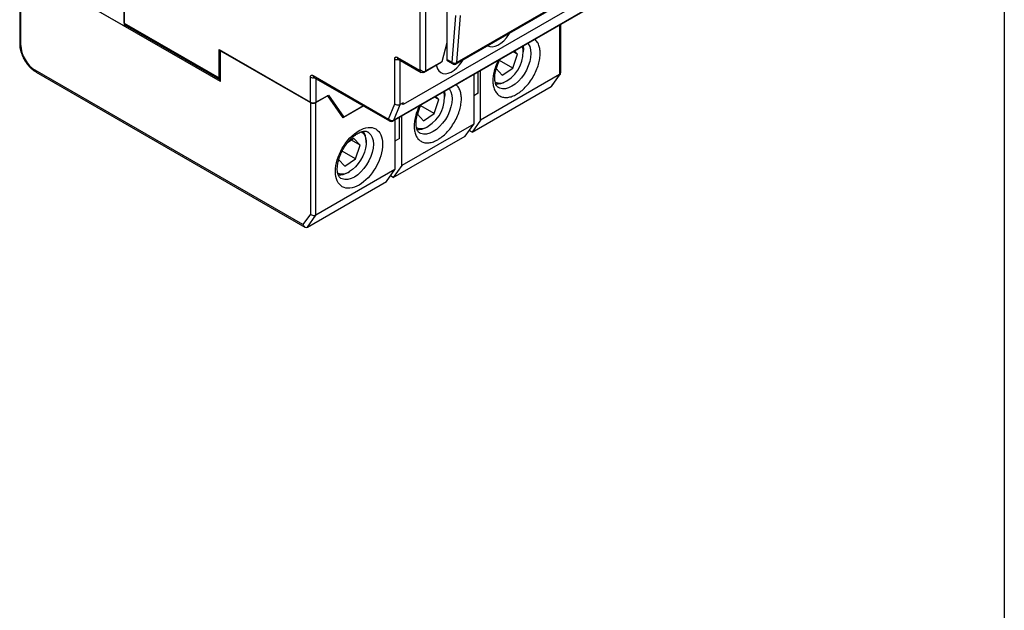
# Model space of a CAD drawing. Header units: inches. Extents: x 0.7 to 32.2, y 0.7 to 24.8.
# Tile 13 of 15: x 26.3 to 32.2, y 14.7 to 18.3. Entities that reach past the tile are written whole.
import ezdxf

# ---------------------------------------------------------------- set-up
doc = ezdxf.new("R2010")
doc.units = ezdxf.units.IN
doc.header["$LTSCALE"] = 3
doc.header["$MEASUREMENT"] = 0
doc.layers.add('TEXT', color=140, linetype='Continuous', lineweight=25)

msp = doc.modelspace()

# ---------------------------------------------------------------- linework, layer by layer
for p, q in [((28.8996, 19.0094), (28.8996, 18.045)), ((28.7396, 17.9831), (28.7396, 18.9251)), ((28.773, 17.9751), (28.773, 18.9331)), ((28.9552, 18.0176), (30.1383, 18.7007)), ((30.1423, 18.7083), (28.9592, 18.0253)), ((26.3329, 18.6146), (26.3329, 18.1388)), ((27.5397, 17.9123), (26.3398, 18.6049)), ((26.3398, 18.1292), (26.3398, 18.6049)), ((26.9607, 18.597), (26.9607, 18.2466)), ((26.9607, 18.2626), (26.9607, 18.5937)), ((30.0675, 18.5986), (28.6366, 17.7725)), ((28.5783, 17.6752), (30.0426, 18.5205)), ((30.0465, 18.5252), (28.5822, 17.6798)), ((26.6433, 18.4298), (26.9607, 18.2466)), ((28.9314, 18.0266), (28.9533, 18.3094)), ((28.9592, 18.0253), (28.9811, 18.3081)), ((26.9607, 18.2626), (27.5313, 17.9332)), ((26.9607, 18.2466), (26.9688, 18.2513)), ((26.9647, 18.2536), (27.5354, 17.9242)), ((29.5775, 18.252), (29.5775, 17.954)), ((29.5844, 17.9651), (29.5844, 18.256)), ((28.8996, 18.1454), (28.869, 18.0305)), ((28.8993, 18.144), (28.8996, 18.1438)), ((28.8993, 18.144), (28.8996, 18.1438)), ((27.5313, 18.1036), (28.0798, 17.787)), ((27.5313, 17.9332), (27.5313, 18.1036)), ((27.5411, 18.0979), (27.5397, 18.0971)), ((27.5397, 18.0971), (28.0798, 17.7853)), ((27.5397, 17.9123), (27.5397, 18.0971)), ((28.5864, 17.7776), (28.5864, 18.0474)), ((28.6031, 18.057), (28.7354, 17.9807)), ((29.2973, 17.9925), (29.3249, 18.0759)), ((29.3249, 18.0759), (29.2987, 18.091)), ((29.3249, 18.0759), (29.3067, 18.0957)), ((29.3613, 18.0908), (29.3613, 18.1006)), ((28.608, 18.0462), (28.7452, 17.967)), ((28.6198, 17.7741), (28.6198, 18.0394)), ((28.759, 17.967), (28.8648, 18.0281)), ((28.869, 18.0305), (28.773, 17.9751)), ((28.869, 18.0305), (28.8648, 18.0281)), ((28.9314, 18.0266), (28.8996, 18.045)), ((28.9037, 18.036), (28.9355, 18.0176)), ((29.2135, 18.0419), (29.1961, 17.9893)), ((29.1961, 17.9893), (29.2329, 17.9492)), ((29.2973, 17.9925), (29.2168, 18.039)), ((29.2329, 17.9492), (29.2973, 17.9925)), ((28.0354, 17.0507), (26.4261, 17.9797)), ((26.431, 17.9689), (28.0471, 17.0359)), ((28.0798, 17.787), (28.0798, 17.938)), ((28.0965, 17.9477), (28.5498, 17.686)), ((28.1014, 17.9369), (28.5547, 17.6752)), ((28.1132, 17.9301), (28.1132, 17.787)), ((28.7354, 17.9807), (28.7396, 17.9831)), ((28.759, 17.967), (28.773, 17.9751)), ((29.0611, 17.9539), (29.0611, 17.6559)), ((29.0889, 17.8423), (29.0889, 17.9699)), ((29.1029, 17.68), (29.1029, 17.978)), ((29.5775, 17.954), (29.1029, 17.68)), ((29.5775, 17.954), (29.5261, 17.8808)), ((29.5312, 17.8856), (29.5822, 17.9582)), ((29.0514, 17.6068), (29.5261, 17.8808)), ((29.252, 17.9112), (29.2605, 17.9162)), ((28.1132, 17.787), (28.1883, 17.8303)), ((28.1132, 17.7853), (28.1828, 17.8255)), ((28.1828, 17.8255), (28.1814, 17.8263)), ((28.1828, 17.8255), (28.2752, 17.694)), ((28.1883, 17.8303), (28.2816, 17.6977)), ((28.8516, 17.8027), (28.8254, 17.8178)), ((28.8516, 17.8027), (28.8335, 17.8225)), ((28.888, 17.8176), (28.888, 17.8274)), ((29.0889, 17.8423), (29.0611, 17.8262)), ((28.0798, 17.7853), (28.0798, 17.1138)), ((28.1132, 17.1086), (28.1132, 17.7853)), ((28.3986, 17.7653), (28.2752, 17.694)), ((28.2816, 17.6977), (28.3986, 17.7653)), ((28.5498, 17.686), (28.5864, 17.7776)), ((28.5822, 17.6798), (28.6198, 17.7741)), ((28.6366, 17.7838), (28.6198, 17.7741)), ((28.6366, 17.7838), (28.6329, 17.7746)), ((28.6366, 17.7725), (28.6329, 17.7746)), ((28.6366, 17.7725), (28.6366, 17.7838)), ((28.7402, 17.7686), (28.7228, 17.716)), ((28.824, 17.7193), (28.7435, 17.7658)), ((28.824, 17.7193), (28.8516, 17.8027)), ((28.2816, 17.6977), (28.2665, 17.7064)), ((28.6157, 17.5691), (28.6157, 17.6967)), ((28.6296, 17.4068), (28.6296, 17.7048)), ((28.7228, 17.716), (28.7596, 17.676)), ((28.7596, 17.676), (28.824, 17.7193)), ((28.5878, 17.6807), (28.5878, 17.3827)), ((29.0611, 17.6559), (28.6296, 17.4068)), ((28.7787, 17.638), (28.7872, 17.6429)), ((29.0097, 17.5827), (29.0611, 17.6559)), ((29.1029, 17.68), (29.0514, 17.6068)), ((28.5782, 17.3336), (29.0097, 17.5827)), ((29.0514, 17.6068), (29.0338, 17.617)), ((28.3416, 17.5695), (28.303, 17.5436)), ((28.3784, 17.5295), (28.3265, 17.5594)), ((28.3784, 17.5295), (28.3416, 17.5695)), ((28.3508, 17.4461), (28.3784, 17.5295)), ((28.4148, 17.5443), (28.4148, 17.5542)), ((28.6157, 17.5691), (28.5878, 17.553)), ((28.3508, 17.4461), (28.2702, 17.4926)), ((28.2496, 17.4428), (28.2864, 17.4028)), ((28.2864, 17.4028), (28.3508, 17.4461)), ((28.6296, 17.4068), (28.5782, 17.3336)), ((28.5878, 17.3827), (28.1132, 17.1086)), ((28.3055, 17.3648), (28.314, 17.3697)), ((28.5364, 17.3095), (28.5878, 17.3827)), ((28.5782, 17.3336), (28.5605, 17.3438)), ((28.0617, 17.0355), (28.5364, 17.3095)), ((28.0798, 17.1138), (28.0354, 17.0507)), ((28.0617, 17.0355), (28.1132, 17.1086))]:
    msp.add_line(p, q)
at = {"flags": 128}
for points in [[(29.1455, 18.1268), (29.1573, 18.1221), (29.1727, 18.1207), (29.1894, 18.1237), (29.207, 18.1309), (29.2247, 18.1421), (29.2419, 18.1569), (29.2581, 18.1747), (29.2725, 18.1949), (29.278, 18.204)], [(29.3867, 18.1419), (29.3896, 18.1381), (29.398, 18.1221), (29.4032, 18.1029), (29.4049, 18.081), (29.4032, 18.0571), (29.398, 18.0319), (29.3896, 18.0062), (29.3782, 17.9808), (29.3641, 17.9565), (29.3478, 17.9339), (29.3298, 17.9138), (29.3106, 17.8967), (29.2908, 17.8833), (29.2709, 17.8738), (29.2517, 17.8687), (29.2337, 17.868), (29.2174, 17.8718), (29.2101, 17.8752)], [(29.3589, 18.1258), (29.3612, 18.1053), (29.3613, 18.1006)], [(28.8377, 18.0124), (28.8387, 18.0055), (28.8437, 17.9887), (28.8518, 17.9752), (28.8628, 17.9654), (28.8762, 17.9598), (28.8915, 17.9584), (28.9083, 17.9614), (28.9258, 17.9686), (28.9435, 17.9798), (28.9608, 17.9945), (28.9769, 18.0124), (28.9913, 18.0326), (28.9968, 18.0417)], [(28.9135, 17.8686), (28.9164, 17.8648), (28.9248, 17.8489), (28.9299, 17.8297), (28.9316, 17.8078), (28.9299, 17.7839), (28.9248, 17.7587), (28.9164, 17.733), (28.9049, 17.7076), (28.8909, 17.6833), (28.8746, 17.6607), (28.8565, 17.6406), (28.8373, 17.6235), (28.8175, 17.6101), (28.7977, 17.6006), (28.7785, 17.5955), (28.7604, 17.5948), (28.7441, 17.5986), (28.7369, 17.602)], [(28.8856, 17.8526), (28.888, 17.8321), (28.888, 17.8274)], [(28.4245, 17.6087), (28.4317, 17.6039), (28.4431, 17.5916), (28.4515, 17.5757), (28.4566, 17.5564), (28.4584, 17.5346), (28.4566, 17.5107), (28.4515, 17.4855), (28.4431, 17.4598), (28.4317, 17.4344), (28.4176, 17.4101), (28.4013, 17.3875), (28.3833, 17.3674), (28.3641, 17.3503), (28.3442, 17.3369), (28.3244, 17.3274), (28.3052, 17.3223), (28.2872, 17.3216), (28.2709, 17.3253), (28.2636, 17.3288)], [(28.3852, 17.6096), (28.3944, 17.6028), (28.4042, 17.5901), (28.4109, 17.574), (28.4144, 17.5548), (28.4144, 17.5334), (28.4109, 17.5103), (28.4042, 17.4864), (28.3944, 17.4624), (28.3819, 17.4393), (28.367, 17.4178), (28.3504, 17.3986), (28.3325, 17.3824), (28.314, 17.3697)]]:
    msp.add_lwpolyline(points, dxfattribs=at)
for centre, radius, start, end in [((26.97, 18.2614), 0.00944, 172.74417, 235.94365), ((26.3447, 18.14), 0.0119, 185.6948, 245.62534), ((29.1576, 18.0896), 0.2016, 300.67414, 9.91023), ((28.6032, 18.0799), 0.0365, 242.70089, 283.03031), ((28.6144, 18.0556), 0.0113, 172.74417, 235.94365), ((28.909, 18.0438), 0.00944, 172.74417, 235.94365), ((28.9412, 18.0257), 0.00991, 174.38308, 234.2623), ((28.9465, 18.0505), 0.0282, 237.70774, 296.75689), ((28.95, 18.0252), 0.00917, 304.00968, 0.47135), ((26.4377, 17.9784), 0.0116, 173.70115, 234.98667), ((27.5397, 17.9317), 0.00848, 170.25753, 269.98509), ((28.0965, 17.9705), 0.0365, 242.70089, 283.03031), ((28.1077, 17.9463), 0.0113, 172.74417, 235.94365), ((29.2189, 17.9717), 0.0694, 245.38549, 306.78233), ((29.2026, 17.9875), 0.0908, 263.92688, 302.95585), ((28.6844, 17.8164), 0.2016, 300.67414, 9.91023), ((28.0965, 17.8192), 0.0363, 242.60967, 297.39033), ((28.0965, 17.8176), 0.0363, 242.60967, 297.39033), ((28.5703, 17.7055), 0.0283, 223.61809, 294.81998), ((28.5616, 17.6848), 0.0119, 174.38461, 234.24478), ((28.5736, 17.6829), 0.00907, 301.16087, 339.96673), ((28.7457, 17.6985), 0.0694, 245.38549, 306.78233), ((28.7293, 17.7143), 0.0908, 263.92688, 302.95585), ((28.3198, 17.5576), 0.095, 357.92276, 35.00382), ((28.2724, 17.4253), 0.0694, 245.38549, 306.78233), ((28.2561, 17.441), 0.0908, 263.92688, 302.95585)]:
    msp.add_arc(centre, radius, start, end)
for centre, major_axis, ratio, start_param, end_param in [((28.7521, 17.9903), (0, 0.0252), 0.717434, 1.963397, 3.534194), ((28.7563, 17.9927), (0.0218, -0.0126), 0.7174, 4.319632, 5.890429), ((29.5608, 17.9688), (0.0231, -0.0073), 0.697851, 5.715011, 6.500409), ((29.5164, 17.9057), (-0.0058, 0.0263), 0.697888, 3.358776, 3.709727), ((28.6031, 17.7873), (0.0234, -0.0045), 0.668518, 4.054933, 5.62573), ((28.0965, 17.1235), (0.0231, -0.0073), 0.697851, 4.144214, 5.715011), ((28.0521, 17.0603), (-0.0058, 0.0263), 0.697888, 1.787979, 3.358776)]:
    msp.add_ellipse(centre, major_axis=major_axis, ratio=ratio, start_param=start_param, end_param=end_param)
for points, knots in [([(29.3186, 17.8351), (29.3275, 17.8408), (29.3454, 17.8522), (29.3718, 17.8767), (29.397, 17.9062), (29.4197, 17.9406), (29.4382, 17.9775), (29.4513, 18.0145), (29.4589, 18.0494), (29.4614, 18.0814), (29.459, 18.1107), (29.4512, 18.1366), (29.4407, 18.1557), (29.4311, 18.163), (29.4277, 18.1655)], [0, 0, 0, 0, 0.0834602, 0.1669432, 0.2564059, 0.3477671, 0.4391283, 0.528591, 0.6144829, 0.6955206, 0.7765583, 0.8624501, 0.9519128, 1, 1, 1, 1]), ([(26.3332, 18.1387), (26.3331, 18.1373), (26.3327, 18.1299), (26.3344, 18.1162), (26.3379, 18.0986), (26.3426, 18.083), (26.3481, 18.0684), (26.3541, 18.055), (26.359, 18.0461), (26.3614, 18.0419)], [0, 0, 0, 0, 0.0475501, 0.2427643, 0.4228625, 0.58718, 0.7169306, 0.8664416, 1, 1, 1, 1]), ([(28.5864, 18.0474), (28.5865, 18.0482), (28.5865, 18.0498), (28.5869, 18.0519), (28.5877, 18.0543), (28.5891, 18.0565), (28.5912, 18.0583), (28.5939, 18.0593), (28.5969, 18.0594), (28.6, 18.0587), (28.6021, 18.0576), (28.6031, 18.057)], [0, 0, 0, 0, 0.08014, 0.159766, 0.240153, 0.369839, 0.500093, 0.629779, 0.760034, 0.879879, 1, 1, 1, 1]), ([(26.3614, 18.0419), (26.3658, 18.0348), (26.372, 18.0248), (26.3825, 18.0112), (26.3919, 18.0003), (26.4037, 17.9886), (26.4167, 17.9781), (26.426, 17.9714), (26.4309, 17.969), (26.431, 17.9689)], [0, 0, 0, 0, 0.233851, 0.329079, 0.485895, 0.646797, 0.817741, 0.994449, 1, 1, 1, 1]), ([(28.9355, 18.0177), (28.9355, 18.0176), (28.9368, 18.0166), (28.9402, 18.0155), (28.9436, 18.0152), (28.9453, 18.015)], [0, 0, 0, 0, 0.009033, 0.486154, 1, 1, 1, 1]), ([(28.9453, 18.015), (28.9478, 18.0152), (28.9513, 18.0156), (28.9543, 18.0172), (28.9551, 18.0177)], [0, 0, 0, 0, 0.731889, 1, 1, 1, 1]), ([(29.2095, 18.0395), (29.2061, 18.0331), (29.1965, 18.0147), (29.186, 17.9835), (29.1782, 17.9486), (29.1758, 17.9166), (29.1783, 17.8874), (29.1859, 17.8612), (29.199, 17.8395), (29.2175, 17.8239), (29.2402, 17.8157), (29.2656, 17.8152), (29.2921, 17.8214), (29.3099, 17.8306), (29.3186, 17.8351)], [0, 0, 0, 0, 0.048088, 0.137552, 0.223445, 0.304484, 0.385522, 0.471415, 0.560879, 0.652242, 0.743604, 0.833068, 0.918961, 1, 1, 1, 1]), ([(29.2102, 17.8756), (29.2087, 17.8764), (29.205, 17.8784), (29.2001, 17.8841), (29.1951, 17.8928), (29.1912, 17.9041), (29.1887, 17.918), (29.1878, 17.9341), (29.1889, 17.9519), (29.192, 17.9707), (29.1967, 17.9896), (29.2023, 18.0066), (29.2085, 18.0219), (29.2142, 18.0346), (29.2186, 18.0426), (29.2204, 18.0459)], [0, 0, 0, 0, 0.072171, 0.169207, 0.258239, 0.344597, 0.430172, 0.515358, 0.600378, 0.684511, 0.765427, 0.841505, 0.896608, 0.957557, 1, 1, 1, 1]), ([(28.0798, 17.938), (28.0798, 17.9388), (28.0798, 17.9404), (28.0803, 17.9426), (28.081, 17.9449), (28.0824, 17.9472), (28.0846, 17.949), (28.0872, 17.95), (28.0902, 17.95), (28.0933, 17.9493), (28.0954, 17.9482), (28.0965, 17.9477)], [0, 0, 0, 0, 0.08014, 0.159766, 0.240153, 0.369839, 0.500093, 0.629779, 0.760034, 0.879879, 1, 1, 1, 1]), ([(28.8453, 17.5619), (28.8543, 17.5676), (28.8721, 17.579), (28.8985, 17.6035), (28.9237, 17.633), (28.9465, 17.6674), (28.9649, 17.7043), (28.9781, 17.7413), (28.9857, 17.7762), (28.9881, 17.8082), (28.9857, 17.8375), (28.9779, 17.8634), (28.9675, 17.8825), (28.9578, 17.8898), (28.9545, 17.8923)], [0, 0, 0, 0, 0.08346, 0.166943, 0.256406, 0.347767, 0.439128, 0.528591, 0.614483, 0.695521, 0.776558, 0.86245, 0.951913, 1, 1, 1, 1]), ([(28.7362, 17.7663), (28.7328, 17.7599), (28.7232, 17.7415), (28.7127, 17.7103), (28.705, 17.6754), (28.7026, 17.6434), (28.705, 17.6142), (28.7126, 17.588), (28.7258, 17.5663), (28.7442, 17.5507), (28.7669, 17.5425), (28.7924, 17.542), (28.8188, 17.5482), (28.8367, 17.5574), (28.8453, 17.5619)], [0, 0, 0, 0, 0.048088, 0.137552, 0.223445, 0.304484, 0.385522, 0.471415, 0.560879, 0.652242, 0.743604, 0.833068, 0.918961, 1, 1, 1, 1]), ([(28.737, 17.6023), (28.7354, 17.6032), (28.7318, 17.6052), (28.7269, 17.6109), (28.7219, 17.6196), (28.7179, 17.6309), (28.7154, 17.6448), (28.7146, 17.6609), (28.7157, 17.6787), (28.7187, 17.6975), (28.7234, 17.7164), (28.7291, 17.7334), (28.7353, 17.7487), (28.741, 17.7614), (28.7454, 17.7694), (28.7472, 17.7727)], [0, 0, 0, 0, 0.072171, 0.169207, 0.258239, 0.344597, 0.430172, 0.515358, 0.600378, 0.684511, 0.765427, 0.841505, 0.896608, 0.957557, 1, 1, 1, 1]), ([(28.3721, 17.6166), (28.4097, 17.6383), (28.4458, 17.6419), (28.4991, 17.6111), (28.5141, 17.578), (28.5141, 17.4911), (28.4991, 17.4407), (28.4458, 17.3485), (28.4097, 17.3104), (28.3721, 17.2886)], [0, 0, 0, 0, 0.25, 0.25, 0.5, 0.5, 0.75, 0.75, 1, 1, 1, 1]), ([(28.5547, 17.6752), (28.5547, 17.6752), (28.5562, 17.6739), (28.5603, 17.6726), (28.5644, 17.6722), (28.5665, 17.672)], [0, 0, 0, 0, 0.00339, 0.480006, 1, 1, 1, 1]), ([(28.5665, 17.672), (28.5695, 17.6723), (28.5737, 17.6727), (28.5773, 17.6747), (28.5783, 17.6752)], [0, 0, 0, 0, 0.724792, 1, 1, 1, 1]), ([(28.3721, 17.2886), (28.3344, 17.2669), (28.2983, 17.2633), (28.2451, 17.2941), (28.2301, 17.3272), (28.2301, 17.4141), (28.2451, 17.4645), (28.2983, 17.5567), (28.3344, 17.5948), (28.3721, 17.6166)], [0, 0, 0, 0, 0.25, 0.25, 0.5, 0.5, 0.75, 0.75, 1, 1, 1, 1]), ([(28.2779, 17.5069), (28.2826, 17.5146), (28.2891, 17.5253), (28.2999, 17.54), (28.3094, 17.5519), (28.3212, 17.5649), (28.3339, 17.5769), (28.3471, 17.5876), (28.3603, 17.5967), (28.3733, 17.6038), (28.3856, 17.6088), (28.3968, 17.6118), (28.4067, 17.6129), (28.4152, 17.6122), (28.421, 17.6108), (28.4237, 17.6089), (28.4246, 17.6083)], [0, 0, 0, 0, 0.097923, 0.137852, 0.203514, 0.27078, 0.341836, 0.414637, 0.488353, 0.562453, 0.636826, 0.711894, 0.788593, 0.869373, 0.959596, 1, 1, 1, 1]), ([(28.2637, 17.3291), (28.2622, 17.33), (28.2585, 17.332), (28.2536, 17.3377), (28.2486, 17.3463), (28.2447, 17.3577), (28.2421, 17.3716), (28.2413, 17.3877), (28.2424, 17.4055), (28.2454, 17.4243), (28.2502, 17.4432), (28.2558, 17.4602), (28.262, 17.4755), (28.2689, 17.4907), (28.2747, 17.5012), (28.2779, 17.5069)], [0, 0, 0, 0, 0.069922, 0.163936, 0.250194, 0.333861, 0.41677, 0.499302, 0.581674, 0.663185, 0.741581, 0.815289, 0.868675, 0.927725, 1, 1, 1, 1])]:
    msp.add_open_spline(points, degree=3, knots=knots)
msp.add_open_spline([(26.3398, 18.1292), (26.3398, 18.0742), (26.3785, 18.0072), (26.4261, 17.9797)], degree=3)
at = {"layer": 'TEXT'}
msp.add_line((32.25, 24.75), (32.25, 0.75), dxfattribs=at)

doc.saveas('drawing.dxf')
